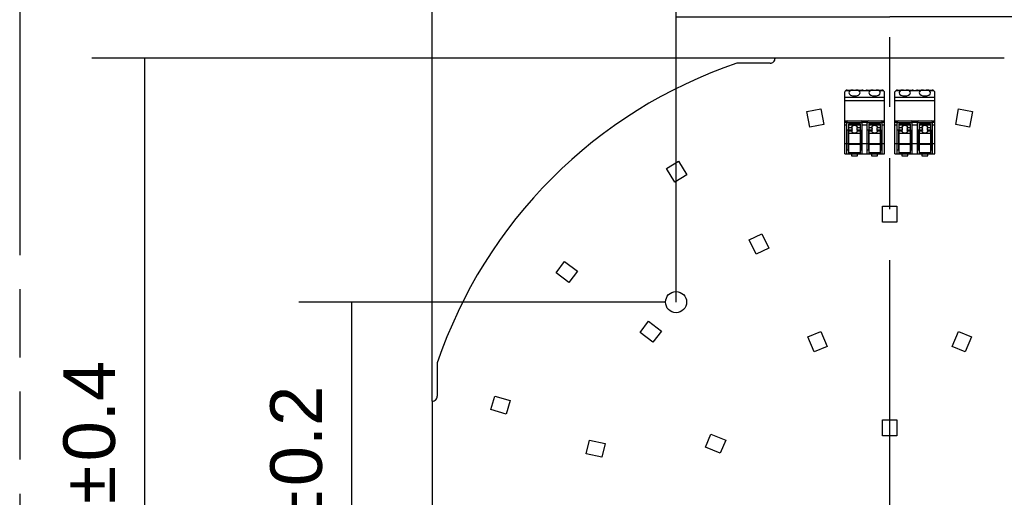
# Model space of a CAD drawing. Header units: millimetres. Extents: x 0 to 210, y 0 to 297.
# Tile 4 of 29: x 50 to 78, y 152 to 165. Entities that reach past the tile are written whole.
import ezdxf
from ezdxf.enums import TextEntityAlignment as Align

# ---------------------------------------------------------------- set-up
doc = ezdxf.new("R2010")
doc.units = ezdxf.units.MM
doc.header["$LTSCALE"] = 19.36
doc.linetypes.add('CENTER', pattern=[0.6, 0.375, -0.075, 0.075, -0.075])
doc.linetypes.add('PHANTOM', pattern=[0.8, 0.45, -0.05, 0.1, -0.05, 0.1, -0.05])
doc.layers.get('0').update_dxf_attribs({"linetype": 'CONTINUOUS'})
for name, color, linetype in [('DEFAULT_3', 7, 'PHANTOM'), ('Z_DIM_2D', 7, 'CONTINUOUS'), ('Z_START_DATUMS', 7, 'CONTINUOUS')]:
    doc.layers.add(name, color=color, linetype=linetype)
doc.styles.add('TEXTSTYLE_3', font='helveticaneueltw1g-ltcn.otf')
doc.styles.add('TEXTSTYLE_4', font='gdt', dxfattribs={"width": 0.7})
doc.dimstyles.new('DIMSTYLE_3', dxfattribs={"dimtxt": 2.1, "dimasz": 3.5, "dimexe": 1.5, "dimexo": 0, "dimgap": 0.525, "dimtad": 1, "dimlfac": 7.000007, "dimdsep": 46, "dimtxsty": 'TEXTSTYLE_3', "dimblk": '_FILLED', "dimblk1": '_FILLED', "dimblk2": '_FILLED', "dimcen": 0.09, "dimclrt": 5, "dimazin": 2, "dimtol": 1, "dimtp": 0.3, "dimtm": 0.3, "dimtfac": 1, "dimtofl": 0, "dimtmove": 0, "dimatfit": 3, "dimldrblk": '_FILLED', "dimfxl": 0, "dimtolj": 1, "dimarcsym": 0})
doc.dimstyles.new('DIMSTYLE_6', dxfattribs={"dimtxt": 2.1, "dimasz": 3.5, "dimexe": 1.5, "dimexo": 0, "dimgap": 0.525, "dimtad": 1, "dimlfac": 7.000007, "dimdsep": 46, "dimtxsty": 'TEXTSTYLE_3', "dimblk": '_FILLED', "dimblk1": '_FILLED', "dimblk2": '_FILLED', "dimcen": 0.09, "dimclrt": 5, "dimazin": 2, "dimtol": 1, "dimtp": 0.2, "dimtm": 0.2, "dimtfac": 1, "dimtofl": 0, "dimtmove": 0, "dimatfit": 3, "dimldrblk": '_FILLED', "dimfxl": 0, "dimtolj": 1, "dimarcsym": 0})
doc.dimstyles.new('DIMSTYLE_7', dxfattribs={"dimtxt": 2.1, "dimasz": 3.5, "dimexe": 1.5, "dimexo": 0, "dimgap": 0.525, "dimtad": 1, "dimlfac": 7.000007, "dimdsep": 46, "dimtxsty": 'TEXTSTYLE_3', "dimblk": '_FILLED', "dimblk1": '_FILLED', "dimblk2": '_FILLED', "dimcen": 0.09, "dimclrt": 5, "dimazin": 2, "dimtol": 1, "dimtp": 0.4, "dimtm": 0.4, "dimtfac": 1, "dimtofl": 0, "dimtmove": 0, "dimatfit": 3, "dimldrblk": '_FILLED', "dimfxl": 0, "dimtolj": 1, "dimarcsym": 0})

# ---------------------------------------------------------------- blocks, each defined once
blk = doc.blocks.new('*D17')
at = {"layer": 'Z_DIM_2D', "color": 2, "linetype": 'Continuous', "transparency": 16777216}
for p, q in [((68.783, 157.448), (68.783, 166.75)), ((80.926, 157.448), (80.926, 166.75)), ((68.783, 165.25), (74.854, 165.25)), ((80.926, 165.25), (74.854, 165.25))]:
    blk.add_line(p, q, dxfattribs=at)
at = {"layer": 'Z_DIM_2D', "color": 5, "linetype": 'Continuous', "transparency": 16777216}
for s, height, style, p in [('85', 2.1, 'TEXTSTYLE_3', (72.763, 165.775)), ('`', 1.47, 'TEXTSTYLE_4', (75.031, 166.09)), ('0.2', 1.47, 'TEXTSTYLE_3', (77.122, 166.09))]:
    blk.add_text(s, height=height, dxfattribs=dict(at, style=style)).set_placement(p, align=Align.CENTER)
blk = doc.blocks.new('_FILLED')
at = {"color": 0, "linetype": 'ByBlock'}
blk.add_solid([(0, 0), (-1, 0.125), (-1, -0.125)], dxfattribs=at)
blk = doc.blocks.new('_NONE')
blk = doc.blocks.new('*D18')
at = {"layer": 'Z_DIM_2D', "color": 2, "linetype": 'Continuous', "transparency": 16777216}
for p, q in [((61.854, 154.334), (61.854, 168.558)), ((68.783, 157.148), (68.783, 168.558)), ((65.319, 167.058), (51.348, 167.058)), ((61.854, 167.058), (65.319, 167.058)), ((68.783, 167.058), (65.319, 167.058))]:
    blk.add_line(p, q, dxfattribs=at)
at = {"layer": 'Z_DIM_2D', "color": 5, "linetype": 'Continuous', "transparency": 16777216}
for s, height, style, p in [('48.5', 2.1, 'TEXTSTYLE_3', (56.284, 167.583)), ('`', 1.47, 'TEXTSTYLE_4', (57.999, 167.898)), ('0.3', 1.47, 'TEXTSTYLE_3', (60.468, 167.898))]:
    blk.add_text(s, height=height, dxfattribs=dict(at, style=style)).set_placement(p, align=Align.RIGHT)
blk = doc.blocks.new('*D19')
at = {"layer": 'Z_DIM_2D', "color": 2, "linetype": 'Continuous', "transparency": 16777216}
for p, q in [((61.854, 154.334), (61.854, 171.095)), ((87.854, 154.334), (87.854, 171.095)), ((61.854, 169.595), (74.854, 169.595)), ((87.854, 169.595), (74.854, 169.595))]:
    blk.add_line(p, q, dxfattribs=at)
at = {"layer": 'Z_DIM_2D', "color": 5, "linetype": 'Continuous', "transparency": 16777216}
for s, height, style, p in [('182', 2.1, 'TEXTSTYLE_3', (72.763, 170.12)), ('`', 1.47, 'TEXTSTYLE_4', (75.736, 170.435)), ('0.4', 1.47, 'TEXTSTYLE_3', (77.828, 170.435))]:
    blk.add_text(s, height=height, dxfattribs=dict(at, style=style)).set_placement(p, align=Align.CENTER)
blk = doc.blocks.new('*D20')
at = {"layer": 'Z_DIM_2D', "color": 2, "linetype": 'Continuous', "transparency": 16777216}
for p, q in [((68.483, 157.148), (58.059, 157.148)), ((59.559, 157.148), (59.559, 151.076)), ((59.559, 145.005), (59.559, 151.076)), ((68.483, 145.005), (58.059, 145.005))]:
    blk.add_line(p, q, dxfattribs=at)
at = {"layer": 'Z_DIM_2D', "color": 5, "linetype": 'Continuous', "transparency": 16777216}
for s, height, style, p in [('0.2', 1.47, 'TEXTSTYLE_3', (58.719, 153.344)), ('`', 1.47, 'TEXTSTYLE_4', (58.719, 151.253)), ('85', 2.1, 'TEXTSTYLE_3', (59.034, 148.985))]:
    blk.add_text(s, height=height, rotation=90, dxfattribs=dict(at, style=style)).set_placement(p, align=Align.CENTER)
blk = doc.blocks.new('*D22')
at = {"layer": 'Z_DIM_2D', "color": 2, "linetype": 'Continuous', "transparency": 16777216}
for p, q in [((71.597, 164.076), (52.177, 164.076)), ((53.677, 164.076), (53.677, 151.076)), ((53.677, 138.076), (53.677, 151.076)), ((71.597, 138.076), (52.177, 138.076))]:
    blk.add_line(p, q, dxfattribs=at)
at = {"layer": 'Z_DIM_2D', "color": 5, "linetype": 'Continuous', "transparency": 16777216}
for s, height, style, p in [('0.4', 1.47, 'TEXTSTYLE_3', (52.837, 154.05)), ('`', 1.47, 'TEXTSTYLE_4', (52.837, 151.958)), ('182', 2.1, 'TEXTSTYLE_3', (53.152, 148.985))]:
    blk.add_text(s, height=height, rotation=90, dxfattribs=dict(at, style=style)).set_placement(p, align=Align.CENTER)

msp = doc.modelspace()

# ---------------------------------------------------------------- linework, layer by layer
at = {"color": 7, "linetype": 'Continuous'}
for p, q in [((78.1116, 164.0764), (71.5973, 164.0764)), ((71.4544, 163.9335), (70.5096, 163.9335)), ((73.6501, 163.1729), (74.0638, 163.1729)), ((74.2164, 163.1729), (74.6301, 163.1729)), ((75.0786, 163.1729), (75.4924, 163.1729)), ((75.6449, 163.1729), (76.0587, 163.1729)), ((73.5758, 161.3586), (73.5758, 163.1265)), ((74.7044, 161.3586), (74.7044, 163.1265)), ((75.0044, 161.3586), (75.0044, 163.1265)), ((76.133, 161.3586), (76.133, 163.1265)), ((72.5015, 162.5683), (72.8947, 162.6418)), ((72.8947, 162.6418), (72.9787, 162.1925)), ((76.7301, 162.1925), (76.8141, 162.6418)), ((76.8141, 162.6418), (77.2073, 162.5683)), ((72.5856, 162.1189), (72.5015, 162.5683)), ((73.6687, 162.3015), (74.0401, 162.3015)), ((74.2401, 162.3015), (74.6115, 162.3015)), ((75.0972, 162.3015), (75.4687, 162.3015)), ((75.6687, 162.3015), (76.0401, 162.3015)), ((77.2073, 162.5683), (77.1233, 162.1189)), ((72.9787, 162.1925), (72.5856, 162.1189)), ((73.6401, 161.3586), (73.6401, 162.2729)), ((74.0687, 162.2443), (73.6401, 162.2443)), ((73.6758, 162.03), (73.6401, 162.03)), ((73.6758, 162.03), (73.6758, 161.4729)), ((73.6972, 161.3729), (73.6972, 162.2169)), ((73.6972, 162.2169), (74.0115, 162.2169)), ((73.6972, 162.1128), (73.7638, 162.1128)), ((73.7874, 162.1017), (73.6972, 162.1017)), ((73.7872, 162.0303), (73.6972, 162.0303)), ((74.0115, 162.1017), (73.9213, 162.1017)), ((74.0115, 162.0303), (73.9215, 162.0303)), ((73.945, 162.1128), (74.0115, 162.1128)), ((74.0115, 162.2169), (74.0115, 161.3729)), ((74.033, 161.4729), (74.033, 162.03)), ((74.033, 162.03), (74.0687, 162.03)), ((74.0687, 161.3586), (74.0687, 162.2729)), ((74.2115, 161.3586), (74.2115, 162.2729)), ((74.6401, 162.2443), (74.2115, 162.2443)), ((74.2472, 162.03), (74.2115, 162.03)), ((74.2472, 162.03), (74.2472, 161.4729)), ((74.2687, 161.3729), (74.2687, 162.2169)), ((74.2687, 162.2169), (74.583, 162.2169)), ((74.2687, 162.1128), (74.3352, 162.1128)), ((74.3589, 162.1017), (74.2687, 162.1017)), ((74.3587, 162.0303), (74.2687, 162.0303)), ((74.583, 162.1017), (74.4928, 162.1017)), ((74.583, 162.0303), (74.493, 162.0303)), ((74.5164, 162.1128), (74.583, 162.1128)), ((74.583, 162.2169), (74.583, 161.3729)), ((74.6044, 161.4729), (74.6044, 162.03)), ((74.6044, 162.03), (74.6401, 162.03)), ((74.6401, 161.3586), (74.6401, 162.2729)), ((75.0687, 161.3586), (75.0687, 162.2729)), ((75.4972, 162.2443), (75.0687, 162.2443)), ((75.1044, 162.03), (75.0687, 162.03)), ((75.1044, 162.03), (75.1044, 161.4729)), ((75.1258, 161.3729), (75.1258, 162.2169)), ((75.1258, 162.2169), (75.4401, 162.2169)), ((75.1258, 162.1128), (75.1924, 162.1128)), ((75.216, 162.1017), (75.1258, 162.1017)), ((75.2158, 162.0303), (75.1258, 162.0303)), ((75.4401, 162.1017), (75.3499, 162.1017)), ((75.4401, 162.0303), (75.3501, 162.0303)), ((75.3735, 162.1128), (75.4401, 162.1128)), ((75.4401, 162.2169), (75.4401, 161.3729)), ((75.4615, 161.4729), (75.4615, 162.03)), ((75.4615, 162.03), (75.4972, 162.03)), ((75.4972, 161.3586), (75.4972, 162.2729)), ((75.6401, 161.3586), (75.6401, 162.2729)), ((76.0687, 162.2443), (75.6401, 162.2443)), ((75.6758, 162.03), (75.6401, 162.03)), ((75.6758, 162.03), (75.6758, 161.4729)), ((75.6972, 161.3729), (75.6972, 162.2169)), ((75.6972, 162.2169), (76.0115, 162.2169)), ((75.6972, 162.1128), (75.7638, 162.1128)), ((75.7874, 162.1017), (75.6972, 162.1017)), ((75.7872, 162.0303), (75.6972, 162.0303)), ((76.0115, 162.1017), (75.9213, 162.1017)), ((76.0115, 162.0303), (75.9215, 162.0303)), ((75.9449, 162.1128), (76.0115, 162.1128)), ((76.0115, 162.2169), (76.0115, 161.3729)), ((76.033, 161.4729), (76.033, 162.03)), ((76.033, 162.03), (76.0687, 162.03)), ((76.0687, 161.3586), (76.0687, 162.2729)), ((77.1233, 162.1189), (76.7301, 162.1925)), ((73.6972, 162.0133), (73.7619, 162.0133)), ((74.0115, 161.935), (73.6972, 161.935)), ((73.9468, 162.0133), (74.0115, 162.0133)), ((74.2687, 162.0133), (74.3333, 162.0133)), ((74.583, 161.935), (74.2687, 161.935)), ((74.5183, 162.0133), (74.583, 162.0133)), ((75.1258, 162.0133), (75.1905, 162.0133)), ((75.4401, 161.935), (75.1258, 161.935)), ((75.3754, 162.0133), (75.4401, 162.0133)), ((75.6972, 162.0133), (75.7619, 162.0133)), ((76.0115, 161.935), (75.6972, 161.935)), ((75.9468, 162.0133), (76.0115, 162.0133)), ((73.6401, 161.4729), (73.6758, 161.4729)), ((74.033, 161.4729), (74.0687, 161.4729)), ((74.2115, 161.4729), (74.2472, 161.4729)), ((74.6044, 161.4729), (74.6401, 161.4729)), ((75.0687, 161.4729), (75.1044, 161.4729)), ((75.4615, 161.4729), (75.4972, 161.4729)), ((75.6401, 161.4729), (75.6758, 161.4729)), ((76.033, 161.4729), (76.0687, 161.4729)), ((73.5758, 161.3586), (74.7044, 161.3586)), ((73.6972, 161.4015), (74.0115, 161.4015)), ((73.7687, 161.3586), (73.7687, 161.3015)), ((73.7687, 161.3015), (73.9401, 161.3015)), ((73.9401, 161.3015), (73.9401, 161.3586)), ((74.2687, 161.4015), (74.583, 161.4015)), ((74.3401, 161.3586), (74.3401, 161.3015)), ((74.3401, 161.3015), (74.5115, 161.3015)), ((74.5115, 161.3015), (74.5115, 161.3586)), ((75.0044, 161.3586), (76.133, 161.3586)), ((75.1258, 161.4015), (75.4401, 161.4015)), ((75.1972, 161.3586), (75.1972, 161.3015)), ((75.1972, 161.3015), (75.3687, 161.3015)), ((75.3687, 161.3015), (75.3687, 161.3586)), ((75.6972, 161.4015), (76.0115, 161.4015)), ((75.7687, 161.3586), (75.7687, 161.3015)), ((75.7687, 161.3015), (75.9401, 161.3015)), ((75.9401, 161.3015), (75.9401, 161.3586)), ((68.5105, 160.9432), (68.8506, 161.1538)), ((68.7511, 160.5545), (68.5105, 160.9432)), ((68.8506, 161.1538), (69.0912, 160.7651)), ((69.0912, 160.7651), (68.7511, 160.5545)), ((74.6544, 159.4192), (74.6544, 159.8764)), ((74.6544, 159.8764), (75.0544, 159.8764)), ((75.0544, 159.8764), (75.0544, 159.4192)), ((75.0544, 159.4192), (74.6544, 159.4192)), ((70.8572, 158.9187), (71.2176, 159.0922)), ((71.2176, 159.0922), (71.4159, 158.6803)), ((71.0555, 158.5068), (70.8572, 158.9187)), ((71.4159, 158.6803), (71.0555, 158.5068)), ((65.373, 157.983), (65.614, 158.3023)), ((65.614, 158.3023), (65.9788, 158.0269)), ((65.7379, 157.7076), (65.373, 157.983)), ((65.9788, 158.0269), (65.7379, 157.7076)), ((67.7593, 156.2859), (68.0033, 156.6029)), ((68.0033, 156.6029), (68.3655, 156.324)), ((68.1215, 156.0071), (67.7593, 156.2859)), ((68.3655, 156.324), (68.1215, 156.0071)), ((72.5322, 156.1604), (72.9017, 156.3135)), ((72.7071, 155.7381), (72.5322, 156.1604)), ((72.9017, 156.3135), (73.0767, 155.8911)), ((76.6322, 155.8911), (76.8071, 156.3135)), ((76.8071, 156.3135), (77.1767, 156.1604)), ((77.1767, 156.1604), (77.0017, 155.7381)), ((73.0767, 155.8911), (72.7071, 155.7381)), ((77.0017, 155.7381), (76.6322, 155.8911)), ((61.9973, 155.4213), (61.9973, 154.4764)), ((63.5187, 154.093), (63.6281, 154.4777)), ((63.6281, 154.4777), (64.0678, 154.3527)), ((61.8544, 154.3335), (61.8544, 147.8193)), ((64.0678, 154.3527), (63.9584, 153.9679)), ((63.9584, 153.9679), (63.5187, 154.093)), ((74.6544, 153.3478), (74.6544, 153.805)), ((74.6544, 153.805), (75.0544, 153.805)), ((75.0544, 153.805), (75.0544, 153.3478)), ((69.6173, 153.0291), (69.7704, 153.3986)), ((69.7704, 153.3986), (70.1927, 153.2237)), ((75.0544, 153.3478), (74.6544, 153.3478)), ((66.2305, 152.8394), (66.3195, 153.2294)), ((66.3195, 153.2294), (66.7652, 153.1277)), ((66.7652, 153.1277), (66.6762, 152.7377)), ((70.1927, 153.2237), (70.0397, 152.8542)), ((66.6762, 152.7377), (66.2305, 152.8394)), ((70.0397, 152.8542), (69.6173, 153.0291))]:
    msp.add_line(p, q, dxfattribs=at)
at = {"color": 9, "linetype": 'Continuous'}
for p, q in [((73.6051, 163.1585), (73.7301, 163.1585)), ((73.9787, 163.1585), (74.3015, 163.1585)), ((74.5501, 163.1585), (74.6751, 163.1585)), ((75.0337, 163.1585), (75.1587, 163.1585)), ((75.4072, 163.1585), (75.7301, 163.1585)), ((75.9787, 163.1585), (76.1036, 163.1585)), ((74.7044, 162.9657), (73.5758, 162.9657)), ((73.5758, 162.8729), (74.7044, 162.8729)), ((76.133, 162.9657), (75.0044, 162.9657)), ((75.0044, 162.8729), (76.133, 162.8729)), ((73.6453, 162.2894), (73.5758, 162.2894)), ((73.5758, 162.2647), (73.6401, 162.2647)), ((73.6401, 162.2482), (73.5758, 162.2482)), ((73.5758, 162.1863), (73.6401, 162.1863)), ((74.0115, 162.2154), (73.6972, 162.2154)), ((73.6972, 162.1854), (74.0115, 162.1854)), ((74.2168, 162.2894), (74.0634, 162.2894)), ((74.0687, 162.2647), (74.2115, 162.2647)), ((74.2115, 162.2482), (74.0687, 162.2482)), ((74.0687, 162.1863), (74.2115, 162.1863)), ((74.583, 162.2154), (74.2687, 162.2154)), ((74.2687, 162.1854), (74.583, 162.1854)), ((74.7044, 162.2894), (74.6349, 162.2894)), ((74.6401, 162.2647), (74.7044, 162.2647)), ((74.7044, 162.2482), (74.6401, 162.2482)), ((74.6401, 162.1863), (74.7044, 162.1863)), ((75.0739, 162.2894), (75.0044, 162.2894)), ((75.0044, 162.2647), (75.0687, 162.2647)), ((75.0687, 162.2482), (75.0044, 162.2482)), ((75.0044, 162.1863), (75.0687, 162.1863)), ((75.4401, 162.2154), (75.1258, 162.2154)), ((75.1258, 162.1854), (75.4401, 162.1854)), ((75.6453, 162.2894), (75.492, 162.2894)), ((75.4972, 162.2647), (75.6401, 162.2647)), ((75.6401, 162.2482), (75.4972, 162.2482)), ((75.4972, 162.1863), (75.6401, 162.1863)), ((76.0115, 162.2154), (75.6972, 162.2154)), ((75.6972, 162.1854), (76.0115, 162.1854)), ((76.133, 162.2894), (76.0634, 162.2894)), ((76.0687, 162.2647), (76.133, 162.2647)), ((76.133, 162.2482), (76.0687, 162.2482)), ((76.0687, 162.1863), (76.133, 162.1863)), ((73.6401, 161.6443), (73.5758, 161.6443)), ((73.6758, 161.6421), (73.6401, 161.6421)), ((74.0115, 161.6409), (73.6972, 161.6409)), ((73.6972, 161.6359), (74.0115, 161.6359)), ((74.0687, 161.6421), (74.033, 161.6421)), ((74.2115, 161.6443), (74.0687, 161.6443)), ((74.2472, 161.6421), (74.2115, 161.6421)), ((74.583, 161.6409), (74.2687, 161.6409)), ((74.2687, 161.6359), (74.583, 161.6359)), ((74.6401, 161.6421), (74.6044, 161.6421)), ((74.7044, 161.6443), (74.6401, 161.6443)), ((75.0687, 161.6443), (75.0044, 161.6443)), ((75.1044, 161.6421), (75.0687, 161.6421)), ((75.4401, 161.6409), (75.1258, 161.6409)), ((75.1258, 161.6359), (75.4401, 161.6359)), ((75.4972, 161.6421), (75.4615, 161.6421)), ((75.6401, 161.6443), (75.4972, 161.6443)), ((75.6758, 161.6421), (75.6401, 161.6421)), ((76.0115, 161.6409), (75.6972, 161.6409)), ((75.6972, 161.6359), (76.0115, 161.6359)), ((76.0687, 161.6421), (76.033, 161.6421)), ((76.133, 161.6443), (76.0687, 161.6443)), ((73.6972, 161.3729), (74.0115, 161.3729)), ((74.2687, 161.3729), (74.583, 161.3729)), ((75.1258, 161.3729), (75.4401, 161.3729)), ((75.6972, 161.3729), (76.0115, 161.3729))]:
    msp.add_line(p, q, dxfattribs=at)
at = {"color": 7, "linetype": 'Continuous'}
msp.add_circle((68.783, 157.1478), 0.3, dxfattribs=at)
for centre, radius, start, end in [((71.4544, 164.0764), 0.1429, 270, 0.00063), ((74.8581, 151.0727), 13.5762, 108.68162, 161.31795), ((73.6687, 162.2729), 0.0286, 90, 180), ((74.0401, 162.2729), 0.0286, 0, 90), ((74.2401, 162.2729), 0.0286, 90, 180), ((74.6115, 162.2729), 0.0286, 0, 90), ((75.0972, 162.2729), 0.0286, 90, 180), ((75.4687, 162.2729), 0.0286, 0, 90), ((75.6687, 162.2729), 0.0286, 90, 180), ((76.0401, 162.2729), 0.0286, 0, 90), ((61.8544, 154.4764), 0.1429, 269.99937, 360)]:
    msp.add_arc(centre, radius, start, end, dxfattribs=at)
for centre, major_axis, start_param, end_param in [((73.8669, 163.0581), (0.3143, 0), 2.5552035, 2.7551765), ((73.8544, 163.0997), (0.1607, 0), 2.4548566, 6.9699214), ((74.4258, 163.0997), (0.1607, 0), 2.4548566, 6.9699214), ((74.4133, 163.0581), (0.3143, 0), 0.3864162, 0.5863891), ((75.2955, 163.0581), (0.3143, 0), 2.5552035, 2.7551765), ((75.283, 163.0997), (0.1607, 0), 2.4548566, 6.9699214), ((75.8544, 163.0997), (0.1607, 0), 2.4548566, 6.9699214), ((75.8418, 163.0581), (0.3143, 0), 0.3864162, 0.5863891)]:
    msp.add_ellipse(centre, major_axis=major_axis, ratio=0.5773503, start_param=start_param, end_param=end_param, dxfattribs=at)
for points, knots in [([(73.6501, 163.1729), (73.6458, 163.1729), (73.6376, 163.1725), (73.6275, 163.1704), (73.62, 163.1678), (73.6147, 163.1653), (73.6097, 163.1622), (73.6066, 163.1598), (73.6051, 163.1585)], [0, 0, 0, 0, 0.26339, 0.5139142, 0.6358661, 0.7567243, 0.8776571, 1, 1, 1, 1]), ([(73.8137, 163.1729), (73.8096, 163.1729), (73.8015, 163.1729), (73.7896, 163.1726), (73.7781, 163.1721), (73.7671, 163.171), (73.7567, 163.1694), (73.747, 163.1669), (73.738, 163.1634), (73.7326, 163.1603), (73.7301, 163.1585)], [0, 0, 0, 0, 0.1427183, 0.2815106, 0.4155193, 0.5439926, 0.6663997, 0.782632, 0.8932942, 1, 1, 1, 1]), ([(73.9787, 163.1585), (73.9762, 163.1603), (73.9707, 163.1634), (73.9618, 163.1669), (73.9521, 163.1694), (73.9417, 163.171), (73.9307, 163.1721), (73.9192, 163.1726), (73.9073, 163.1729), (73.8992, 163.1729), (73.8951, 163.1729)], [0, 0, 0, 0, 0.1067058, 0.217368, 0.3336003, 0.4560074, 0.5844807, 0.7184894, 0.8572817, 1, 1, 1, 1]), ([(74.0864, 163.1704), (74.0846, 163.1708), (74.0772, 163.1724), (74.0696, 163.1729), (74.0638, 163.1729)], [0, 0, 0, 0, 0.2419977, 1, 1, 1, 1]), ([(74.0864, 163.1704), (74.0882, 163.1699), (74.0919, 163.169), (74.0977, 163.1675), (74.1039, 163.166), (74.113, 163.1642), (74.1251, 163.1623), (74.1401, 163.1615), (74.1551, 163.1623), (74.1672, 163.1642), (74.1763, 163.166), (74.1825, 163.1675), (74.1883, 163.169), (74.192, 163.1699), (74.1938, 163.1704)], [0, 0, 0, 0, 0.049978, 0.1048713, 0.1639987, 0.2267087, 0.360256, 0.5, 0.639744, 0.7732913, 0.8360013, 0.8951287, 0.950022, 1, 1, 1, 1]), ([(74.2164, 163.1729), (74.2144, 163.1729), (74.2068, 163.1727), (74.1992, 163.1717), (74.1938, 163.1704)], [0, 0, 0, 0, 0.2589734, 1, 1, 1, 1]), ([(74.3851, 163.1729), (74.381, 163.1729), (74.3729, 163.1729), (74.361, 163.1726), (74.3495, 163.1721), (74.3385, 163.171), (74.3281, 163.1694), (74.3184, 163.1669), (74.3095, 163.1634), (74.304, 163.1603), (74.3015, 163.1585)], [0, 0, 0, 0, 0.1427183, 0.2815106, 0.4155193, 0.5439926, 0.6663997, 0.782632, 0.8932942, 1, 1, 1, 1]), ([(74.5501, 163.1585), (74.5476, 163.1603), (74.5422, 163.1634), (74.5332, 163.1669), (74.5235, 163.1694), (74.5131, 163.171), (74.5021, 163.1721), (74.4906, 163.1726), (74.4787, 163.1729), (74.4706, 163.1729), (74.4665, 163.1729)], [0, 0, 0, 0, 0.1067058, 0.217368, 0.3336003, 0.4560074, 0.5844807, 0.7184894, 0.8572817, 1, 1, 1, 1]), ([(74.6751, 163.1585), (74.6736, 163.1598), (74.6705, 163.1622), (74.6655, 163.1653), (74.6602, 163.1678), (74.6527, 163.1704), (74.6426, 163.1725), (74.6344, 163.1729), (74.6301, 163.1729)], [0, 0, 0, 0, 0.1223429, 0.2432757, 0.3641339, 0.4860858, 0.73661, 1, 1, 1, 1]), ([(75.0786, 163.1729), (75.0744, 163.1729), (75.0661, 163.1725), (75.0561, 163.1704), (75.0486, 163.1678), (75.0433, 163.1653), (75.0383, 163.1622), (75.0352, 163.1598), (75.0337, 163.1585)], [0, 0, 0, 0, 0.26339, 0.5139142, 0.6358661, 0.7567243, 0.8776571, 1, 1, 1, 1]), ([(75.2422, 163.1729), (75.2381, 163.1729), (75.2301, 163.1729), (75.2181, 163.1726), (75.2067, 163.1721), (75.1957, 163.171), (75.1853, 163.1694), (75.1755, 163.1669), (75.1666, 163.1634), (75.1612, 163.1603), (75.1587, 163.1585)], [0, 0, 0, 0, 0.1427183, 0.2815106, 0.4155193, 0.5439926, 0.6663997, 0.782632, 0.8932942, 1, 1, 1, 1]), ([(75.4072, 163.1585), (75.4047, 163.1603), (75.3993, 163.1634), (75.3904, 163.1669), (75.3806, 163.1694), (75.3702, 163.171), (75.3592, 163.1721), (75.3478, 163.1726), (75.3358, 163.1729), (75.3278, 163.1729), (75.3237, 163.1729)], [0, 0, 0, 0, 0.1067058, 0.217368, 0.3336003, 0.4560074, 0.5844807, 0.7184894, 0.8572817, 1, 1, 1, 1]), ([(75.515, 163.1704), (75.5132, 163.1708), (75.5058, 163.1724), (75.4982, 163.1729), (75.4924, 163.1729)], [0, 0, 0, 0, 0.2419977, 1, 1, 1, 1]), ([(75.515, 163.1704), (75.5168, 163.1699), (75.5204, 163.169), (75.5262, 163.1675), (75.5325, 163.166), (75.5416, 163.1642), (75.5537, 163.1623), (75.5687, 163.1615), (75.5837, 163.1623), (75.5958, 163.1642), (75.6049, 163.166), (75.6111, 163.1675), (75.6169, 163.169), (75.6206, 163.1699), (75.6223, 163.1704)], [0, 0, 0, 0, 0.049978, 0.1048713, 0.1639987, 0.2267087, 0.360256, 0.5, 0.639744, 0.7732913, 0.8360013, 0.8951287, 0.950022, 1, 1, 1, 1]), ([(75.6449, 163.1729), (75.643, 163.1729), (75.6354, 163.1727), (75.6278, 163.1717), (75.6223, 163.1704)], [0, 0, 0, 0, 0.2589734, 1, 1, 1, 1]), ([(75.8136, 163.1729), (75.8096, 163.1729), (75.8015, 163.1729), (75.7896, 163.1726), (75.7781, 163.1721), (75.7671, 163.171), (75.7567, 163.1694), (75.747, 163.1669), (75.738, 163.1634), (75.7326, 163.1603), (75.7301, 163.1585)], [0, 0, 0, 0, 0.1427183, 0.2815106, 0.4155193, 0.5439926, 0.6663997, 0.782632, 0.8932942, 1, 1, 1, 1]), ([(75.9787, 163.1585), (75.9762, 163.1603), (75.9707, 163.1634), (75.9618, 163.1669), (75.9521, 163.1694), (75.9417, 163.171), (75.9307, 163.1721), (75.9192, 163.1726), (75.9073, 163.1729), (75.8992, 163.1729), (75.8951, 163.1729)], [0, 0, 0, 0, 0.1067058, 0.217368, 0.3336003, 0.4560074, 0.5844807, 0.7184894, 0.8572817, 1, 1, 1, 1]), ([(76.1036, 163.1585), (76.1021, 163.1598), (76.099, 163.1622), (76.094, 163.1653), (76.0887, 163.1678), (76.0813, 163.1704), (76.0712, 163.1725), (76.0629, 163.1729), (76.0587, 163.1729)], [0, 0, 0, 0, 0.1223429, 0.2432757, 0.3641339, 0.4860858, 0.73661, 1, 1, 1, 1]), ([(73.7872, 162.0303), (73.7844, 162.0292), (73.7802, 162.0274), (73.7751, 162.0247), (73.7717, 162.0226), (73.7687, 162.0204), (73.7653, 162.0174), (73.7631, 162.015), (73.7619, 162.0133)], [0, 0, 0, 0, 0.2990634, 0.436407, 0.5653775, 0.6859777, 0.7983763, 1, 1, 1, 1]), ([(73.945, 162.1128), (73.9428, 162.1168), (73.9391, 162.1227), (73.9334, 162.13), (73.9272, 162.1368), (73.9187, 162.1446), (73.9092, 162.1512), (73.9011, 162.1556), (73.8927, 162.1595), (73.8818, 162.1633), (73.8682, 162.1661), (73.8544, 162.167), (73.8405, 162.1661), (73.827, 162.1633), (73.816, 162.1595), (73.8077, 162.1556), (73.7996, 162.1512), (73.7901, 162.1446), (73.7815, 162.1368), (73.7754, 162.13), (73.7697, 162.1227), (73.766, 162.1168), (73.7638, 162.1128)], [0, 0, 0, 0, 0.0624561, 0.0937059, 0.1249585, 0.1874371, 0.2499268, 0.2811931, 0.3124617, 0.3749696, 0.4374833, 0.5, 0.5625167, 0.6250304, 0.6875383, 0.7188069, 0.7500732, 0.8125629, 0.8750415, 0.9062941, 0.9375439, 1, 1, 1, 1]), ([(73.7638, 162.1128), (73.7644, 162.1122), (73.7658, 162.1112), (73.768, 162.1096), (73.7706, 162.1082), (73.7745, 162.1062), (73.7801, 162.1039), (73.7849, 162.1024), (73.7874, 162.1017)], [0, 0, 0, 0, 0.094186, 0.1970662, 0.3088688, 0.4296609, 0.6978069, 1, 1, 1, 1]), ([(73.7874, 162.1017), (73.786, 162.0989), (73.7834, 162.0933), (73.7806, 162.0844), (73.7789, 162.0753), (73.7783, 162.066), (73.7788, 162.0567), (73.7805, 162.0476), (73.7832, 162.0387), (73.7858, 162.0331), (73.7872, 162.0303)], [0, 0, 0, 0, 0.125015, 0.2500174, 0.3750114, 0.5000009, 0.6249903, 0.7499839, 0.8749858, 1, 1, 1, 1]), ([(73.9213, 162.1017), (73.9239, 162.1024), (73.9286, 162.1039), (73.9343, 162.1062), (73.9382, 162.1082), (73.9407, 162.1096), (73.943, 162.1112), (73.9443, 162.1122), (73.945, 162.1128)], [0, 0, 0, 0, 0.3021931, 0.5703391, 0.6911312, 0.8029338, 0.905814, 1, 1, 1, 1]), ([(73.9215, 162.0303), (73.923, 162.0331), (73.9255, 162.0387), (73.9283, 162.0476), (73.93, 162.0567), (73.9305, 162.066), (73.9299, 162.0753), (73.9282, 162.0844), (73.9254, 162.0933), (73.9228, 162.0989), (73.9213, 162.1017)], [0, 0, 0, 0, 0.1250142, 0.2500161, 0.3750097, 0.4999991, 0.6249886, 0.7499826, 0.874985, 1, 1, 1, 1]), ([(73.9468, 162.0133), (73.9457, 162.015), (73.9435, 162.0174), (73.9401, 162.0204), (73.9371, 162.0226), (73.9337, 162.0247), (73.9286, 162.0274), (73.9244, 162.0292), (73.9215, 162.0303)], [0, 0, 0, 0, 0.2016236, 0.3140223, 0.4346225, 0.563593, 0.7009366, 1, 1, 1, 1]), ([(74.3587, 162.0303), (74.3558, 162.0292), (74.3516, 162.0274), (74.3465, 162.0247), (74.3431, 162.0226), (74.3401, 162.0204), (74.3367, 162.0174), (74.3345, 162.015), (74.3333, 162.0133)], [0, 0, 0, 0, 0.2990634, 0.436407, 0.5653775, 0.6859777, 0.7983763, 1, 1, 1, 1]), ([(74.5164, 162.1128), (74.5142, 162.1168), (74.5105, 162.1227), (74.5048, 162.13), (74.4986, 162.1368), (74.4901, 162.1446), (74.4806, 162.1512), (74.4725, 162.1556), (74.4642, 162.1595), (74.4532, 162.1633), (74.4397, 162.1661), (74.4258, 162.167), (74.412, 162.1661), (74.3984, 162.1633), (74.3875, 162.1595), (74.3791, 162.1556), (74.371, 162.1512), (74.3615, 162.1446), (74.353, 162.1368), (74.3468, 162.13), (74.3411, 162.1227), (74.3374, 162.1168), (74.3352, 162.1128)], [0, 0, 0, 0, 0.0624561, 0.0937059, 0.1249585, 0.1874371, 0.2499268, 0.2811931, 0.3124617, 0.3749696, 0.4374833, 0.5, 0.5625167, 0.6250304, 0.6875383, 0.7188069, 0.7500732, 0.8125629, 0.8750415, 0.9062941, 0.9375439, 1, 1, 1, 1]), ([(74.3352, 162.1128), (74.3359, 162.1122), (74.3372, 162.1112), (74.3395, 162.1096), (74.342, 162.1082), (74.3459, 162.1062), (74.3516, 162.1039), (74.3563, 162.1024), (74.3589, 162.1017)], [0, 0, 0, 0, 0.094186, 0.1970662, 0.3088688, 0.4296609, 0.6978069, 1, 1, 1, 1]), ([(74.3589, 162.1017), (74.3574, 162.0989), (74.3548, 162.0933), (74.352, 162.0844), (74.3503, 162.0753), (74.3497, 162.066), (74.3502, 162.0567), (74.3519, 162.0476), (74.3547, 162.0387), (74.3572, 162.0331), (74.3587, 162.0303)], [0, 0, 0, 0, 0.125015, 0.2500174, 0.3750114, 0.5000009, 0.6249903, 0.7499839, 0.8749858, 1, 1, 1, 1]), ([(74.4928, 162.1017), (74.4953, 162.1024), (74.5001, 162.1039), (74.5057, 162.1062), (74.5096, 162.1082), (74.5122, 162.1096), (74.5144, 162.1112), (74.5158, 162.1122), (74.5164, 162.1128)], [0, 0, 0, 0, 0.3021931, 0.5703391, 0.6911312, 0.8029338, 0.905814, 1, 1, 1, 1]), ([(74.493, 162.0303), (74.4944, 162.0331), (74.497, 162.0387), (74.4997, 162.0476), (74.5014, 162.0567), (74.5019, 162.066), (74.5013, 162.0753), (74.4996, 162.0844), (74.4968, 162.0933), (74.4942, 162.0989), (74.4928, 162.1017)], [0, 0, 0, 0, 0.1250142, 0.2500161, 0.3750097, 0.4999991, 0.6249886, 0.7499826, 0.874985, 1, 1, 1, 1]), ([(74.5183, 162.0133), (74.5171, 162.015), (74.5149, 162.0174), (74.5115, 162.0204), (74.5085, 162.0226), (74.5051, 162.0247), (74.5, 162.0274), (74.4958, 162.0292), (74.493, 162.0303)], [0, 0, 0, 0, 0.2016236, 0.3140223, 0.4346225, 0.563593, 0.7009366, 1, 1, 1, 1]), ([(75.2158, 162.0303), (75.2129, 162.0292), (75.2088, 162.0274), (75.2036, 162.0247), (75.2003, 162.0226), (75.1972, 162.0204), (75.1938, 162.0174), (75.1917, 162.015), (75.1905, 162.0133)], [0, 0, 0, 0, 0.2990634, 0.436407, 0.5653775, 0.6859777, 0.7983763, 1, 1, 1, 1]), ([(75.3735, 162.1128), (75.3713, 162.1168), (75.3676, 162.1227), (75.3619, 162.13), (75.3558, 162.1368), (75.3472, 162.1446), (75.3377, 162.1512), (75.3297, 162.1556), (75.3213, 162.1595), (75.3104, 162.1633), (75.2968, 162.1661), (75.283, 162.167), (75.2691, 162.1661), (75.2555, 162.1633), (75.2446, 162.1595), (75.2362, 162.1556), (75.2282, 162.1512), (75.2187, 162.1446), (75.2101, 162.1368), (75.204, 162.13), (75.1983, 162.1227), (75.1946, 162.1168), (75.1924, 162.1128)], [0, 0, 0, 0, 0.0624561, 0.0937059, 0.1249585, 0.1874371, 0.2499268, 0.2811931, 0.3124617, 0.3749696, 0.4374833, 0.5, 0.5625167, 0.6250304, 0.6875383, 0.7188069, 0.7500732, 0.8125629, 0.8750415, 0.9062941, 0.9375439, 1, 1, 1, 1]), ([(75.1924, 162.1128), (75.193, 162.1122), (75.1944, 162.1112), (75.1966, 162.1096), (75.1992, 162.1082), (75.2031, 162.1062), (75.2087, 162.1039), (75.2135, 162.1024), (75.216, 162.1017)], [0, 0, 0, 0, 0.094186, 0.1970662, 0.3088688, 0.4296609, 0.6978069, 1, 1, 1, 1]), ([(75.216, 162.1017), (75.2145, 162.0989), (75.212, 162.0933), (75.2091, 162.0844), (75.2074, 162.0753), (75.2068, 162.066), (75.2074, 162.0567), (75.209, 162.0476), (75.2118, 162.0387), (75.2144, 162.0331), (75.2158, 162.0303)], [0, 0, 0, 0, 0.125015, 0.2500174, 0.3750114, 0.5000009, 0.6249903, 0.7499839, 0.8749858, 1, 1, 1, 1]), ([(75.3499, 162.1017), (75.3524, 162.1024), (75.3572, 162.1039), (75.3628, 162.1062), (75.3668, 162.1082), (75.3693, 162.1096), (75.3715, 162.1112), (75.3729, 162.1122), (75.3735, 162.1128)], [0, 0, 0, 0, 0.3021931, 0.5703391, 0.6911312, 0.8029338, 0.905814, 1, 1, 1, 1]), ([(75.3501, 162.0303), (75.3516, 162.0331), (75.3541, 162.0387), (75.3569, 162.0476), (75.3585, 162.0567), (75.3591, 162.066), (75.3585, 162.0753), (75.3568, 162.0844), (75.354, 162.0933), (75.3514, 162.0989), (75.3499, 162.1017)], [0, 0, 0, 0, 0.1250142, 0.2500161, 0.3750097, 0.4999991, 0.6249886, 0.7499826, 0.874985, 1, 1, 1, 1]), ([(75.3754, 162.0133), (75.3743, 162.015), (75.3721, 162.0174), (75.3687, 162.0204), (75.3656, 162.0226), (75.3623, 162.0247), (75.3571, 162.0274), (75.353, 162.0292), (75.3501, 162.0303)], [0, 0, 0, 0, 0.2016236, 0.3140223, 0.4346225, 0.563593, 0.7009366, 1, 1, 1, 1]), ([(75.7872, 162.0303), (75.7843, 162.0292), (75.7802, 162.0274), (75.7751, 162.0247), (75.7717, 162.0226), (75.7687, 162.0204), (75.7653, 162.0174), (75.7631, 162.015), (75.7619, 162.0133)], [0, 0, 0, 0, 0.2990634, 0.436407, 0.5653775, 0.6859777, 0.7983763, 1, 1, 1, 1]), ([(75.9449, 162.1128), (75.9428, 162.1168), (75.9391, 162.1227), (75.9334, 162.13), (75.9272, 162.1368), (75.9187, 162.1446), (75.9092, 162.1512), (75.9011, 162.1556), (75.8927, 162.1595), (75.8818, 162.1633), (75.8682, 162.1661), (75.8544, 162.167), (75.8405, 162.1661), (75.827, 162.1633), (75.816, 162.1595), (75.8077, 162.1556), (75.7996, 162.1512), (75.7901, 162.1446), (75.7815, 162.1368), (75.7754, 162.13), (75.7697, 162.1227), (75.766, 162.1168), (75.7638, 162.1128)], [0, 0, 0, 0, 0.0624561, 0.0937059, 0.1249585, 0.1874371, 0.2499268, 0.2811931, 0.3124617, 0.3749696, 0.4374833, 0.5, 0.5625167, 0.6250304, 0.6875383, 0.7188069, 0.7500732, 0.8125629, 0.8750415, 0.9062941, 0.9375439, 1, 1, 1, 1]), ([(75.7638, 162.1128), (75.7644, 162.1122), (75.7658, 162.1112), (75.768, 162.1096), (75.7706, 162.1082), (75.7745, 162.1062), (75.7801, 162.1039), (75.7849, 162.1024), (75.7874, 162.1017)], [0, 0, 0, 0, 0.094186, 0.1970662, 0.3088688, 0.4296609, 0.6978069, 1, 1, 1, 1]), ([(75.7874, 162.1017), (75.786, 162.0989), (75.7834, 162.0933), (75.7806, 162.0844), (75.7789, 162.0753), (75.7783, 162.066), (75.7788, 162.0567), (75.7805, 162.0476), (75.7832, 162.0387), (75.7858, 162.0331), (75.7872, 162.0303)], [0, 0, 0, 0, 0.125015, 0.2500174, 0.3750114, 0.5000009, 0.6249903, 0.7499839, 0.8749858, 1, 1, 1, 1]), ([(75.9213, 162.1017), (75.9239, 162.1024), (75.9286, 162.1039), (75.9343, 162.1062), (75.9382, 162.1082), (75.9407, 162.1096), (75.943, 162.1112), (75.9443, 162.1122), (75.9449, 162.1128)], [0, 0, 0, 0, 0.3021931, 0.5703391, 0.6911312, 0.8029338, 0.905814, 1, 1, 1, 1]), ([(75.9215, 162.0303), (75.923, 162.0331), (75.9255, 162.0387), (75.9283, 162.0476), (75.93, 162.0567), (75.9305, 162.066), (75.9299, 162.0753), (75.9282, 162.0844), (75.9254, 162.0933), (75.9228, 162.0989), (75.9213, 162.1017)], [0, 0, 0, 0, 0.1250142, 0.2500161, 0.3750097, 0.4999991, 0.6249886, 0.7499826, 0.874985, 1, 1, 1, 1]), ([(75.9468, 162.0133), (75.9457, 162.015), (75.9435, 162.0174), (75.9401, 162.0204), (75.9371, 162.0226), (75.9337, 162.0247), (75.9286, 162.0274), (75.9244, 162.0292), (75.9215, 162.0303)], [0, 0, 0, 0, 0.2016236, 0.3140223, 0.4346225, 0.563593, 0.7009366, 1, 1, 1, 1]), ([(73.7619, 162.0133), (73.764, 162.009), (73.7677, 162.0028), (73.7733, 161.9951), (73.7795, 161.9878), (73.7881, 161.9795), (73.7978, 161.9725), (73.8061, 161.9677), (73.8147, 161.9635), (73.826, 161.9595), (73.84, 161.9565), (73.8544, 161.9555), (73.8687, 161.9565), (73.8828, 161.9595), (73.8941, 161.9635), (73.9027, 161.9677), (73.9109, 161.9725), (73.9207, 161.9795), (73.9293, 161.9878), (73.9355, 161.9951), (73.9411, 162.0028), (73.9447, 162.009), (73.9468, 162.0133)], [0, 0, 0, 0, 0.0624542, 0.0937044, 0.1249574, 0.1874345, 0.2499233, 0.2811906, 0.3124604, 0.3749684, 0.4374826, 0.5, 0.5625174, 0.6250316, 0.6875396, 0.7188094, 0.7500767, 0.8125655, 0.8750426, 0.9062956, 0.9375458, 1, 1, 1, 1]), ([(74.3333, 162.0133), (74.3355, 162.009), (74.3391, 162.0028), (74.3447, 161.9951), (74.3509, 161.9878), (74.3595, 161.9795), (74.3692, 161.9725), (74.3775, 161.9677), (74.3861, 161.9635), (74.3974, 161.9595), (74.4115, 161.9565), (74.4258, 161.9555), (74.4402, 161.9565), (74.4542, 161.9595), (74.4655, 161.9635), (74.4741, 161.9677), (74.4824, 161.9725), (74.4921, 161.9795), (74.5007, 161.9878), (74.5069, 161.9951), (74.5125, 162.0028), (74.5162, 162.009), (74.5183, 162.0133)], [0, 0, 0, 0, 0.0624542, 0.0937044, 0.1249574, 0.1874345, 0.2499233, 0.2811906, 0.3124604, 0.3749684, 0.4374826, 0.5, 0.5625174, 0.6250316, 0.6875396, 0.7188094, 0.7500767, 0.8125655, 0.8750426, 0.9062956, 0.9375458, 1, 1, 1, 1]), ([(75.1905, 162.0133), (75.1926, 162.009), (75.1962, 162.0028), (75.2019, 161.9951), (75.208, 161.9878), (75.2167, 161.9795), (75.2264, 161.9725), (75.2347, 161.9677), (75.2433, 161.9635), (75.2546, 161.9595), (75.2686, 161.9565), (75.283, 161.9555), (75.2973, 161.9565), (75.3114, 161.9595), (75.3226, 161.9635), (75.3312, 161.9677), (75.3395, 161.9725), (75.3492, 161.9795), (75.3579, 161.9878), (75.364, 161.9951), (75.3697, 162.0028), (75.3733, 162.009), (75.3754, 162.0133)], [0, 0, 0, 0, 0.0624542, 0.0937044, 0.1249574, 0.1874345, 0.2499233, 0.2811906, 0.3124604, 0.3749684, 0.4374826, 0.5, 0.5625174, 0.6250316, 0.6875396, 0.7188094, 0.7500767, 0.8125655, 0.8750426, 0.9062956, 0.9375458, 1, 1, 1, 1]), ([(75.7619, 162.0133), (75.764, 162.009), (75.7677, 162.0028), (75.7733, 161.9951), (75.7795, 161.9878), (75.7881, 161.9795), (75.7978, 161.9725), (75.8061, 161.9677), (75.8147, 161.9635), (75.826, 161.9595), (75.84, 161.9565), (75.8544, 161.9555), (75.8687, 161.9565), (75.8828, 161.9595), (75.8941, 161.9635), (75.9027, 161.9677), (75.9109, 161.9725), (75.9207, 161.9795), (75.9293, 161.9878), (75.9355, 161.9951), (75.9411, 162.0028), (75.9447, 162.009), (75.9468, 162.0133)], [0, 0, 0, 0, 0.0624542, 0.0937044, 0.1249574, 0.1874345, 0.2499233, 0.2811906, 0.3124604, 0.3749684, 0.4374826, 0.5, 0.5625174, 0.6250316, 0.6875396, 0.7188094, 0.7500767, 0.8125655, 0.8750426, 0.9062956, 0.9375458, 1, 1, 1, 1])]:
    msp.add_open_spline(points, degree=3, knots=knots, dxfattribs=at)
at = {"layer": 'DEFAULT_3', "color": 91, "linetype": 'PHANTOM', "true_color": 0x80ff80}
msp.add_line((50.1286, 182.68), (50.1286, 132.68), dxfattribs=at)
at = {"layer": 'Z_START_DATUMS', "color": 7, "linetype": 'CENTER'}
msp.add_line((74.8544, 151.0764), (74.8544, 164.6728), dxfattribs=at)

# ---------------------------------------------------------------- dimensions: what is measured, and where the dimension line sits
at = {"layer": 'Z_DIM_2D', "color": 2, "linetype": 'Continuous'}
for base, p1, p2, angle, dimstyle, picture, middle in [((61.8544, 169.5954), (87.8544, 154.3335), (61.8544, 154.3335), 180, 'DIMSTYLE_7', '*D19', (74.8544, 169.5954)), ((53.6772, 138.0764), (71.5973, 164.0764), (71.5973, 138.0764), 270, 'DIMSTYLE_7', '*D22', (53.6772, 151.0764)), ((59.5587, 145.005), (68.483, 157.1478), (68.483, 145.005), 270, 'DIMSTYLE_6', '*D20', (59.5587, 151.0764))]:
    dim = msp.add_linear_dim(base=base, p1=p1, p2=p2, angle=angle, dimstyle=dimstyle, override={"dimblk1": 'NONE', "dimblk2": 'NONE', "dimsah": 1}, dxfattribs=at)
    dim.commit()
    dim.dimension.update_dxf_attribs({"geometry": picture, "text_midpoint": middle, "dimtype": 160})
for base, p1, p2, dimstyle, picture, middle in [((68.783, 167.0584), (61.8544, 154.3335), (68.783, 157.1478), 'DIMSTYLE_3', '*D18', (55.9077, 167.0584)), ((80.9258, 165.2496), (68.783, 157.4478), (80.9258, 157.4478), 'DIMSTYLE_6', '*D17', (74.8544, 165.2496))]:
    dim = msp.add_linear_dim(base=base, p1=p1, p2=p2, dimstyle=dimstyle, override={"dimblk1": 'NONE', "dimblk2": 'NONE', "dimsah": 1}, dxfattribs=at)
    dim.commit()
    dim.dimension.update_dxf_attribs({"geometry": picture, "text_midpoint": middle, "dimtype": 160})

doc.saveas('drawing.dxf')
